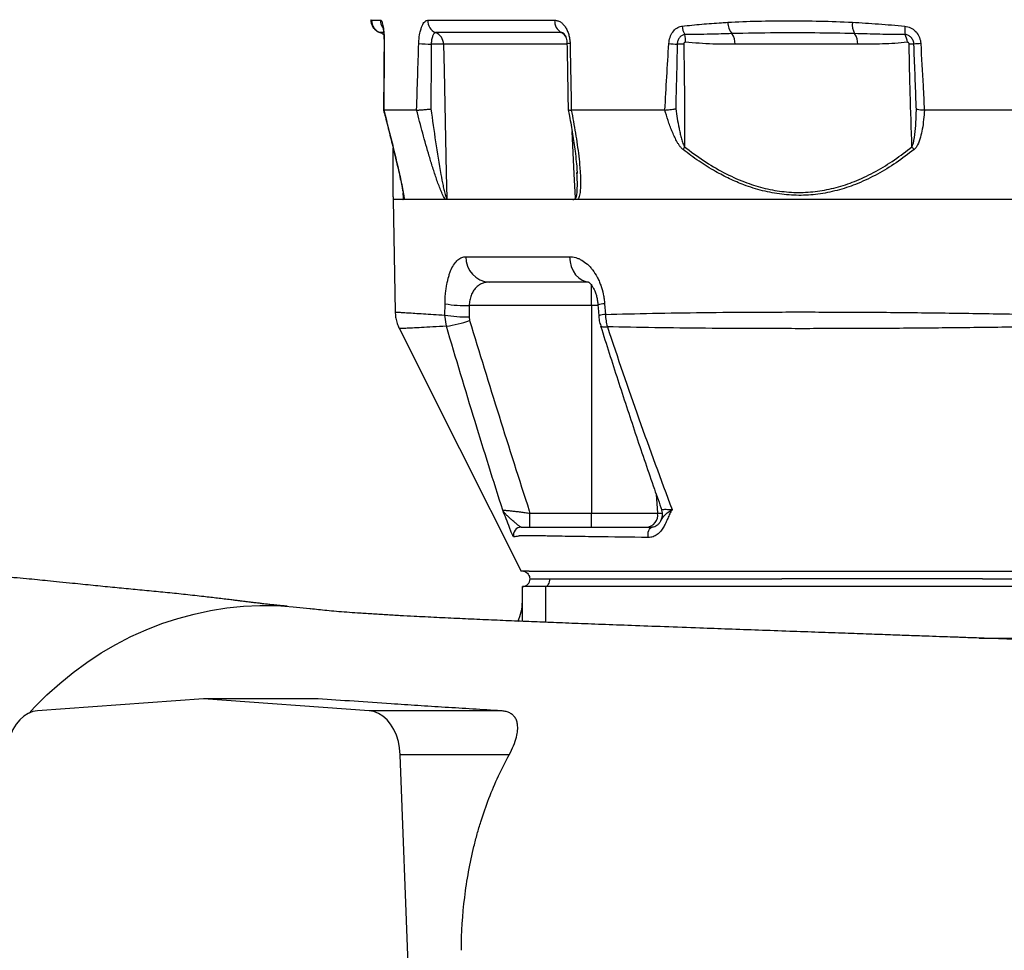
# Model space of a CAD drawing. Header units: millimetres. Extents: x 1568 to 5347, y 1283 to 6159.
# Tile 7 of 16: x 3498 to 4261, y 2083 to 2804. Entities that reach past the tile are written whole.
import ezdxf

# ---------------------------------------------------------------- set-up
doc = ezdxf.new("R2010")
doc.units = ezdxf.units.MM
doc.header["$LTSCALE"] = 2

msp = doc.modelspace()

# ---------------------------------------------------------------- linework, layer by layer
at = {"color": 7, "linetype": 'Continuous', "lineweight": 25}
for p, q in [((3771.01, 2803.84), (3777.99, 2803.84)), ((3814.54, 2803.84), (3912.88, 2803.84)), ((3777.56, 2794.31), (3777.58, 2794.29)), ((3777.59, 2794.29), (3777.59, 2794.32)), ((3918.02, 2794.27), (3820.68, 2794.27)), ((4147.76, 2785.22), (4052.73, 2785.22)), ((3780.43, 2734.26), (3780.42, 2734.26)), ((3780.42, 2734.26), (3780.42, 2734.26)), ((3805.9, 2734.26), (3780.43, 2734.26)), ((3805.92, 2734.26), (3805.9, 2734.26)), ((3998.16, 2734.26), (3925.76, 2734.26)), ((4199.31, 2734.26), (4199.44, 2734.26)), ((4301.64, 2734.26), (4199.44, 2734.26)), ((3930.19, 2685.15), (3930.16, 2685.75)), ((3787.78, 2667.01), (3787.85, 2664.87)), ((3787.85, 2664.87), (3789.37, 2577.69)), ((5047.85, 2664.87), (3787.85, 2664.87)), ((3844.02, 2620.52), (3924.45, 2620.52)), ((3938.92, 2600.87), (3862.26, 2600.87)), ((3827.78, 2575.23), (3827.91, 2584)), ((3941.54, 2582.61), (3846.68, 2582.61)), ((3941.54, 2582.61), (3941.54, 2421.74)), ((3951.58, 2584), (3952.18, 2575.77)), ((3829.01, 2566.7), (3827.78, 2575.23)), ((3846.56, 2573.83), (3846.96, 2570.99)), ((3893.77, 2421.74), (3941.54, 2421.74)), ((3893.77, 2410.87), (3893.77, 2421.74)), ((3941.54, 2421.74), (3992.67, 2421.74)), ((3941.54, 2410.87), (3941.54, 2421.74)), ((3893.85, 2370.87), (3908.85, 2370.87)), ((3908.85, 2370.87), (4088.89, 2370.87)), ((4088.89, 2370.87), (4088.94, 2370.87)), ((4244.34, 2370.87), (4402.85, 2370.87)), ((3905.85, 2364.87), (3887.85, 2364.87)), ((3887.85, 2337.87), (3887.85, 2364.87)), ((4399.85, 2364.87), (3905.85, 2364.87)), ((3640.68, 2277.87), (3512.24, 2268.53)), ((3769.12, 2268.53), (3640.68, 2277.87)), ((3729.59, 2277.87), (3640.68, 2277.87)), ((3871.27, 2268.53), (3769.12, 2268.53)), ((3799.78, 2062.87), (3793.24, 2234.52)), ((3877.69, 2234.52), (3793.24, 2234.52))]:
    msp.add_line(p, q, dxfattribs=at)
at = {"color": 8, "linetype": 'Continuous', "lineweight": 25}
for p, q in [((3777.6, 2794.27), (3777.59, 2794.29)), ((3780.13, 2794.27), (3777.6, 2794.27)), ((3922.19, 2785.22), (3826.82, 2785.22)), ((3795.74, 2666), (3795.58, 2670.14)), ((3941.54, 2582.61), (3941.54, 2598.62)), ((3946.37, 2582.61), (3941.54, 2582.61)), ((3991.56, 2436.51), (3992.67, 2421.74)), ((3992.67, 2421.74), (3996.38, 2421.74)), ((3905.85, 2364.87), (3905.85, 2337.13)), ((4241.72, 2324.91), (4251.68, 2324.92))]:
    msp.add_line(p, q, dxfattribs=at)
at = {"color": 7, "linetype": 'Continuous', "lineweight": 25, "flags": 128}
for points in [[(3777.6, 2794.31), (3776.53, 2794.7), (3774.82, 2795.74), (3773.57, 2796.84), (3772.74, 2797.81), (3772.27, 2798.47), (3772.27, 2798.47)], [(3826.82, 2785.22), (3827.23, 2765.24), (3828.86, 2685.33), (3829.26, 2666)], [(3946.46, 2582.93), (3946.61, 2580.88), (3947.05, 2574.7)], [(3792.55, 2564.76), (3839.21, 2471.78), (3886.84, 2376.87)], [(3985.39, 2402.93), (3985.23, 2404.32), (3985.25, 2405.74), (3985.45, 2407.11), (3985.83, 2408.36), (3986.35, 2409.41), (3987, 2410.2), (3987.73, 2410.7), (3988.5, 2410.87)], [(3908.85, 2370.87), (3908.79, 2369.7), (3908.62, 2368.57), (3908.35, 2367.53), (3907.97, 2366.62), (3907.52, 2365.88), (3907, 2365.32), (3906.44, 2364.98), (3905.85, 2364.87)], [(3505.62, 2266.79), (3509.81, 2271.28), (3519.37, 2280.8), (3529.34, 2289.79), (3539.7, 2298.23), (3550.43, 2306.09), (3561.5, 2313.36), (3572.88, 2320.01), (3584.54, 2326.03), (3596.46, 2331.41), (3608.6, 2336.14), (3620.95, 2340.19), (3633.46, 2343.57), (3646.1, 2346.26), (3658.85, 2348.26), (3671.67, 2349.56), (3684.54, 2350.16), (3697.42, 2350.06), (3710.27, 2349.25), (3723.08, 2347.75), (3723.82, 2347.64)], [(3512.24, 2268.53), (3508.54, 2267.87), (3504.95, 2266.46), (3501.54, 2264.32), (3498.39, 2261.5), (3495.57, 2258.06), (3493.13, 2254.08), (3491.13, 2249.63), (3489.61, 2244.82), (3488.6, 2239.74), (3488.13, 2234.52)], [(3793.24, 2234.52), (3792.76, 2239.74), (3791.76, 2244.82), (3790.23, 2249.63), (3788.23, 2254.08), (3785.79, 2258.06), (3782.97, 2261.5), (3779.82, 2264.32), (3776.41, 2266.46), (3772.82, 2267.87), (3769.12, 2268.53)]]:
    msp.add_lwpolyline(points, dxfattribs=at)
at = {"color": 8, "linetype": 'Continuous', "lineweight": 25, "flags": 128}
for points in [[(3780.69, 2785.82), (3780.69, 2785.84), (3780.85, 2785.92)], [(3928.92, 2666), (3928.01, 2684.84), (3926.43, 2717.55)], [(3924.45, 2620.52), (3924.8, 2616.67), (3925.72, 2612.97), (3927.19, 2609.57), (3929.14, 2606.6), (3931.5, 2604.16), (3934.19, 2602.36), (3937.11, 2601.24), (3939.12, 2600.91)], [(3948.5, 2567), (3948.84, 2566.58), (3949.86, 2566.23), (3951.51, 2566.11), (3953.73, 2566.23)]]:
    msp.add_lwpolyline(points, dxfattribs=at)
at = {"color": 7, "linetype": 'Continuous', "lineweight": 25}
for centre, radius, start, end in [((3781.01, 2803.67), 10, 178.98752, 250.04028), ((3824.53, 2803.49), 10, 178.00047, 247.34841), ((3923.08, 2803.15), 10.22, 176.10649, 240.34887), ((4060.32, 2802.09), 13.23, 179.24695, 220.60018), ((4158.88, 2800.65), 15.36, 173.9749, 207.85179), ((3774.14, 2784.87), 10, 50.3576, 69.99267), ((3816.86, 2785.07), 9.96, 0.82857, 67.44459), ((4026.43, 2800.04), 14.72, 182.92998, 209.66882), ((3998.18, 2788.08), 16.15, 355.25134, 16.83081), ((4039.06, 2785.65), 13.67, 358.17793, 34.92502), ((4134.09, 2785.65), 13.67, 358.17795, 34.92538), ((4206.39, 2796.95), 22.28, 173.96981, 190.84845), ((4168.71, 2785.15), 17.53, 5.22572, 25.72036), ((3819.45, 2896.29), 111.01, 263.86575, 268.86804), ((3820.98, 2673.57), 111.8, 87.00719, 91.90922), ((4024.79, 3072.32), 287.52, 265.32249, 266.62069), ((4014.41, 2474.56), 310.8, 90.27794, 91.21188), ((4187.54, 2679.68), 105.68, 87.97691, 89.98015), ((4203.48, 2675.28), 110.69, 93.58832, 96.32922), ((4029.64, 2696.33), 18.71, 149.60989, 157.28258), ((4208.96, 2717.67), 22.58, 211.73153, 218.69096), ((3863.16, 2619.99), 19.14, 178.42194, 267.30183), ((3845.41, 2692.54), 109.94, 260.84202, 270.66165), ((3845.26, 2683.58), 109.75, 260.83331, 270.67424), ((3812.91, 2673.68), 108.19, 278.55909, 288.34495), ((3983.24, 2420.37), 9.53, 274.85268, 8.27852), ((3986.42, 2420.87), 10, 329.34755, 19.24697), ((3886.95, 2404.87), 6, 90.0862, 195.26868), ((3887.85, 2370.87), 6, 270, 0), ((3851.85, 2353.19), 36, 334.82993, 359.99167)]:
    msp.add_arc(centre, radius, start, end, dxfattribs=at)
at = {"color": 8, "linetype": 'Continuous', "lineweight": 25}
for centre, radius, start, end in [((3788.07, 2803.66), 10.09, 178.98832, 210.52423), ((3774.19, 2784.88), 9.99, 50.66996, 70.05314), ((3914.26, 2786.71), 8.44, 28.51667, 63.51725), ((3924.62, 2779.38), 6.54, 88.40428, 109.68284), ((3951.82, 2570.08), 13.92, 90.99201, 112.63294), ((3952.43, 2561.76), 14.01, 91.00887, 112.57859)]:
    msp.add_arc(centre, radius, start, end, dxfattribs=at)
at = {"color": 7, "linetype": 'Continuous', "lineweight": 25}
msp.add_ellipse((4417.85, 1526.97), major_axis=(0, 6745.63), ratio=0.08573, start_param=1.413658, end_param=1.414976, dxfattribs=at)
for points, knots in [([(3770.51, 2804.28), (3770.5, 2804.01), (3770.47, 2803.2), (3770.67, 2802.03), (3771, 2800.76), (3771.53, 2799.51), (3772.36, 2798.05), (3773.65, 2796.55), (3775.45, 2795.12), (3776.88, 2794.54), (3777.54, 2794.27)], [0, 0, 0, 0, 0.039218, 0.117166, 0.203315, 0.309136, 0.453962, 0.66785, 0.845387, 1, 1, 1, 1]), ([(3777.99, 2803.84), (3778.11, 2803.81), (3778.56, 2803.7), (3779.21, 2802.39), (3779.95, 2799.41), (3780.54, 2795.19), (3780.85, 2790.18), (3780.85, 2786.99), (3780.85, 2785.92)], [0, 0, 0, 0, 0.08554, 0.307159, 0.444343, 0.666602, 0.887797, 1, 1, 1, 1]), ([(3807.59, 2785.92), (3807.62, 2786.58), (3807.75, 2789.37), (3808.29, 2793.39), (3809.46, 2798.03), (3811.05, 2801.63), (3812.92, 2803.6), (3814.12, 2803.78), (3814.54, 2803.84)], [0, 0, 0, 0, 0.069407, 0.291618, 0.433519, 0.655135, 0.877767, 1, 1, 1, 1]), ([(3912.88, 2803.84), (3913.26, 2803.84), (3913.64, 2803.81), (3914.39, 2803.7), (3914.77, 2803.62), (3915.88, 2803.28), (3916.6, 2802.95), (3918.01, 2802.07), (3918.69, 2801.52), (3919.97, 2800.23), (3920.58, 2799.49), (3921.68, 2797.85), (3922.18, 2796.96), (3922.84, 2795.5), (3923.05, 2794.99), (3923.43, 2793.95), (3923.61, 2793.42), (3924.08, 2791.8), (3924.32, 2790.67), (3924.59, 2788.91), (3924.66, 2788.32), (3924.76, 2787.13), (3924.79, 2786.52), (3924.8, 2785.92)], [0, 0, 0, 0, 0.0625, 0.0625, 0.125, 0.125, 0.25, 0.25, 0.375, 0.375, 0.5, 0.5, 0.625, 0.625, 0.6875, 0.6875, 0.75, 0.75, 0.875, 0.875, 0.9375, 0.9375, 1, 1, 1, 1]), ([(4011.72, 2799.29), (4016.73, 2799.81), (4026.74, 2800.86), (4038.64, 2801.74), (4045.48, 2802.16), (4047.09, 2802.26)], [0, 0, 0, 0, 0.433078, 0.866678, 1, 1, 1, 1]), ([(4047.09, 2802.26), (4054.72, 2802.73), (4062.46, 2803.01), (4078.16, 2803.37), (4086.13, 2803.45), (4102.23, 2803.45), (4110.38, 2803.37), (4126.86, 2803.01), (4135.19, 2802.73), (4143.61, 2802.26)], [0, 0, 0, 0, 0.25, 0.25, 0.5, 0.5, 0.75, 0.75, 1, 1, 1, 1]), ([(4143.61, 2802.26), (4150.29, 2801.9), (4157.01, 2801.48), (4170.55, 2800.5), (4177.37, 2799.96), (4184.23, 2799.29)], [0, 0, 0, 0, 0.5, 0.5, 1, 1, 1, 1]), ([(3779.62, 2798.69), (3779.62, 2798.7), (3779.6, 2798.74), (3779.74, 2798.28), (3779.94, 2797.33), (3780.18, 2795.78), (3780.41, 2793.68), (3780.59, 2791.11), (3780.69, 2788.43), (3780.68, 2786.62), (3780.68, 2785.82)], [0, 0, 0, 0, 0.037955, 0.141814, 0.257999, 0.395867, 0.54398, 0.706014, 0.869352, 1, 1, 1, 1]), ([(3820.68, 2794.27), (3820.47, 2794.24), (3819.88, 2794.14), (3818.96, 2793.16), (3818.18, 2791.35), (3817.6, 2789.04), (3817.34, 2787.03), (3817.27, 2785.64), (3817.26, 2785.31)], [0, 0, 0, 0, 0.121337, 0.342716, 0.564063, 0.706393, 0.930044, 1, 1, 1, 1]), ([(3919.72, 2793.86), (3919.72, 2793.86), (3919.73, 2793.86), (3920.2, 2793.4), (3920.83, 2792.42), (3921.49, 2790.99), (3922.03, 2789.1), (3922.36, 2787.2), (3922.37, 2785.99), (3922.38, 2785.54)], [0, 0, 0, 0, 0.12056, 0.281308, 0.425828, 0.57589, 0.743166, 0.904896, 1, 1, 1, 1]), ([(4001.34, 2785.75), (4001.57, 2787.39), (4002.02, 2790.67), (4004.26, 2794.88), (4007.36, 2797.93), (4010.05, 2799.06), (4011.52, 2799.26), (4011.72, 2799.29)], [0, 0, 0, 0, 0.2403975, 0.4815736, 0.7222828, 0.961292, 1, 1, 1, 1]), ([(4013.64, 2792.75), (4012.94, 2792.6), (4011.56, 2792.3), (4009.78, 2790.77), (4008.47, 2788.64), (4007.94, 2786.68), (4007.86, 2785.54), (4007.84, 2785.29)], [0, 0, 0, 0, 0.232928, 0.465947, 0.699671, 0.934213, 1, 1, 1, 1]), ([(4050.27, 2793.48), (4044.66, 2793.3), (4032.36, 2792.91), (4020.23, 2792.81), (4013.64, 2792.75)], [0, 0, 0, 0, 0.455935, 1, 1, 1, 1]), ([(4145.3, 2793.48), (4135.04, 2793.69), (4114.51, 2794.1), (4082.77, 2794.13), (4061.58, 2793.71), (4050.27, 2793.48)], [0, 0, 0, 0, 0.317761, 0.635835, 1, 1, 1, 1]), ([(4184.5, 2792.75), (4177.92, 2792.72), (4171.36, 2792.83), (4158.29, 2793.11), (4151.78, 2793.3), (4145.3, 2793.48)], [0, 0, 0, 0, 0.5, 0.5, 1, 1, 1, 1]), ([(4184.23, 2799.29), (4185.72, 2798.99), (4188.7, 2798.38), (4192.53, 2795.55), (4195.3, 2791.63), (4196.37, 2788.11), (4196.52, 2786.12), (4196.55, 2785.75)], [0, 0, 0, 0, 0.236224, 0.471665, 0.707965, 0.945965, 1, 1, 1, 1]), ([(4191.27, 2785.29), (4191.25, 2785.77), (4191.19, 2786.24), (4190.98, 2787.16), (4190.84, 2787.61), (4190.49, 2788.49), (4190.27, 2788.9), (4189.78, 2789.69), (4189.5, 2790.06), (4188.88, 2790.74), (4188.55, 2791.05), (4187.83, 2791.6), (4187.45, 2791.84), (4186.65, 2792.24), (4186.24, 2792.4), (4185.38, 2792.64), (4184.94, 2792.72), (4184.5, 2792.75)], [0, 0, 0, 0, 0.125, 0.125, 0.25, 0.25, 0.375, 0.375, 0.5, 0.5, 0.625, 0.625, 0.75, 0.75, 0.875, 0.875, 1, 1, 1, 1]), ([(3780.68, 2785.82), (3780.63, 2779.24), (3780.5, 2762.06), (3780.34, 2744.87), (3780.25, 2734.26)], [0, 0, 0, 0, 0.382869, 1, 1, 1, 1]), ([(3780.85, 2785.92), (3780.79, 2777.44), (3780.65, 2760.22), (3780.51, 2743), (3780.43, 2734.26)], [0, 0, 0, 0, 0.492469, 1, 1, 1, 1]), ([(3805.9, 2734.26), (3806.18, 2743), (3806.72, 2760.22), (3807.3, 2777.44), (3807.59, 2785.92)], [0, 0, 0, 0, 0.507531, 1, 1, 1, 1]), ([(3817.26, 2785.31), (3817.2, 2776.83), (3817.09, 2760.09), (3816.99, 2743.35), (3816.95, 2735.08)], [0, 0, 0, 0, 0.506225, 1, 1, 1, 1]), ([(3922.4, 2785.54), (3922.54, 2778.97), (3922.9, 2761.93), (3923.15, 2744.89), (3923.3, 2734.43)], [0, 0, 0, 0, 0.385961, 1, 1, 1, 1]), ([(4014.27, 2786.74), (4014.16, 2786.75), (4013.91, 2786.75), (4013.52, 2786.6), (4013.18, 2786.3), (4012.94, 2785.86), (4012.92, 2785.53), (4012.9, 2785.36)], [0, 0, 0, 0, 0.157172, 0.369848, 0.582837, 0.785831, 1, 1, 1, 1]), ([(4012.9, 2785.36), (4013.18, 2772.1), (4013.34, 2758.84), (4013.52, 2732.32), (4013.54, 2719.06), (4013.51, 2705.8)], [0, 0, 0, 0, 0.5, 0.5, 1, 1, 1, 1]), ([(4052.73, 2785.22), (4046.95, 2785.22), (4034.13, 2785.22), (4021.32, 2786.2), (4014.27, 2786.74)], [0, 0, 0, 0, 0.450325, 1, 1, 1, 1]), ([(4186.16, 2786.74), (4182.98, 2786.38), (4179.79, 2786.12), (4173.39, 2785.72), (4170.19, 2785.58), (4160.58, 2785.27), (4154.17, 2785.22), (4147.76, 2785.22)], [0, 0, 0, 0, 0.25, 0.25, 0.5, 0.5, 1, 1, 1, 1]), ([(4187.58, 2785.36), (4187.57, 2785.46), (4187.56, 2785.71), (4187.41, 2786.09), (4187.14, 2786.44), (4186.77, 2786.67), (4186.43, 2786.76), (4186.23, 2786.75), (4186.16, 2786.74)], [0, 0, 0, 0, 0.125952, 0.314657, 0.504809, 0.701563, 0.907699, 1, 1, 1, 1]), ([(4189.76, 2705.8), (4189.27, 2719.61), (4188.56, 2740.09), (4187.89, 2766.61), (4187.68, 2779.32), (4187.58, 2785.36)], [0, 0, 0, 0, 0.520988, 0.772193, 1, 1, 1, 1]), ([(4193.18, 2735.12), (4193.11, 2736.79), (4192.43, 2753.51), (4191.82, 2770.23), (4191.27, 2785.29)], [0, 0, 0, 0, 0.099655, 1, 1, 1, 1]), ([(4196.55, 2785.75), (4197.14, 2774.84), (4198.08, 2757.67), (4198.98, 2740.51), (4199.31, 2734.26)], [0, 0, 0, 0, 0.6359673, 1, 1, 1, 1]), ([(3780.26, 2734.22), (3780.73, 2732.43), (3782.45, 2725.93), (3785.25, 2714.94), (3788.23, 2702.83), (3790.57, 2693.09), (3792.24, 2685.81), (3793.57, 2679.71), (3794.52, 2675.01), (3795.16, 2671.61), (3795.54, 2669.45), (3795.73, 2668.07), (3795.8, 2667.47), (3795.81, 2667.26), (3795.82, 2667.24), (3795.82, 2667.23), (3795.82, 2667.23), (3795.82, 2667.23), (3795.82, 2667.23), (3795.82, 2667.23), (3795.82, 2667.24)], [0, 0, 0, 0, 0.07735, 0.280528, 0.47484, 0.602345, 0.704297, 0.793859, 0.874395, 0.919758, 0.954021, 0.981907, 0.997148, 0.999038, 0.999553, 0.999585, 0.999586, 0.999586, 0.999587, 1, 1, 1, 1]), ([(3780.42, 2734.26), (3781.78, 2729.04), (3784.5, 2718.62), (3788.38, 2703.01), (3791.31, 2690.55), (3793.41, 2681.2), (3794.73, 2674.93), (3795.72, 2669.59), (3796.2, 2666.32), (3796.28, 2665.12), (3796.29, 2664.92), (3796.29, 2664.87)], [0, 0, 0, 0, 0.21743, 0.434937, 0.652031, 0.742873, 0.833715, 0.923883, 0.986119, 0.996242, 1, 1, 1, 1]), ([(3805.92, 2734.26), (3806.11, 2734.24), (3806.36, 2734.24), (3806.93, 2734.24), (3807.26, 2734.25), (3808.01, 2734.28), (3808.41, 2734.3), (3809.29, 2734.35), (3809.77, 2734.38), (3810.77, 2734.46), (3811.3, 2734.5), (3812.38, 2734.59), (3812.94, 2734.65), (3814.08, 2734.76), (3814.65, 2734.82), (3815.51, 2734.91), (3815.8, 2734.95), (3816.37, 2735.01), (3816.66, 2735.05), (3816.95, 2735.08)], [0, 0, 0, 0, 0.125, 0.125, 0.25, 0.25, 0.375, 0.375, 0.5, 0.5, 0.625, 0.625, 0.75, 0.75, 0.875, 0.875, 0.9375, 0.9375, 1, 1, 1, 1]), ([(3828.18, 2664.87), (3827.84, 2665.32), (3827.5, 2665.87), (3826.86, 2667.02), (3826.55, 2667.63), (3825.64, 2669.53), (3825.07, 2670.87), (3823.94, 2673.64), (3823.4, 2675.06), (3822.34, 2677.92), (3821.83, 2679.36), (3820.82, 2682.27), (3820.33, 2683.74), (3819.36, 2686.68), (3818.89, 2688.15), (3817.49, 2692.56), (3816.59, 2695.52), (3813.94, 2704.4), (3812.26, 2710.35), (3809.01, 2722.28), (3807.44, 2728.26), (3805.92, 2734.26)], [0, 0, 0, 0, 0.03125, 0.03125, 0.0625, 0.0625, 0.125, 0.125, 0.1875, 0.1875, 0.25, 0.25, 0.3125, 0.3125, 0.375, 0.375, 0.5, 0.5, 0.75, 0.75, 1, 1, 1, 1]), ([(3816.95, 2735.08), (3818.13, 2726.6), (3820.5, 2709.64), (3823.69, 2689.81), (3826.06, 2677.23), (3827.2, 2671.76), (3827.99, 2668.69), (3828.6, 2666.89), (3828.9, 2666.3), (3829.08, 2666.07), (3829.19, 2666), (3829.25, 2666), (3829.26, 2666)], [0, 0, 0, 0, 0.360774, 0.721253, 0.843253, 0.90077, 0.95794, 0.979519, 0.987473, 0.993363, 0.998858, 1, 1, 1, 1]), ([(3923.34, 2734.42), (3923.68, 2732.77), (3924.98, 2726.49), (3926.8, 2715.79), (3928.5, 2704), (3929.6, 2694.65), (3930.16, 2688.9), (3930.25, 2685.96), (3930.28, 2685.16)], [0, 0, 0, 0, 0.0993746, 0.3794364, 0.6472665, 0.8143463, 0.9495696, 1, 1, 1, 1]), ([(3923.35, 2734.42), (3923.45, 2734.36), (3923.67, 2734.23), (3925.02, 2734.25), (3925.72, 2734.26)], [0, 0, 0, 0, 0.4755401, 1, 1, 1, 1]), ([(3925.72, 2734.26), (3926.93, 2728.26), (3928.03, 2722.28), (3929.99, 2710.34), (3930.85, 2704.39), (3931.89, 2695.5), (3932.19, 2692.54), (3932.54, 2688.11), (3932.65, 2686.63), (3932.81, 2683.7), (3932.88, 2682.25), (3932.96, 2679.36), (3932.97, 2677.92), (3932.93, 2675.09), (3932.87, 2673.69), (3932.7, 2671.62), (3932.63, 2670.94), (3932.46, 2669.59), (3932.35, 2668.93), (3932.08, 2667.64), (3931.91, 2667.03), (3931.51, 2665.87), (3931.26, 2665.32), (3930.95, 2664.87)], [0, 0, 0, 0, 0.25, 0.25, 0.5, 0.5, 0.625, 0.625, 0.6875, 0.6875, 0.75, 0.75, 0.8125, 0.8125, 0.875, 0.875, 0.90625, 0.90625, 0.9375, 0.9375, 0.96875, 0.96875, 1, 1, 1, 1]), ([(4012.39, 2703.56), (4011.85, 2703.97), (4011.37, 2704.45), (4010.46, 2705.48), (4010.03, 2706.04), (4009.21, 2707.19), (4008.81, 2707.79), (4008.07, 2709.01), (4007.72, 2709.63), (4006.7, 2711.5), (4006.07, 2712.78), (4004.87, 2715.38), (4004.31, 2716.69), (4003.22, 2719.35), (4002.71, 2720.69), (4001.71, 2723.38), (4001.23, 2724.73), (3999.84, 2728.79), (3998.98, 2731.52), (3998.16, 2734.26)], [0, 0, 0, 0, 0.0625, 0.0625, 0.125, 0.125, 0.1875, 0.1875, 0.25, 0.25, 0.375, 0.375, 0.5, 0.5, 0.625, 0.625, 0.75, 0.75, 1, 1, 1, 1]), ([(3998.27, 2734.26), (3998.85, 2734.3), (3999.47, 2734.35), (4000.79, 2734.46), (4001.5, 2734.53), (4002.93, 2734.68), (4003.67, 2734.76), (4004.79, 2734.89), (4005.17, 2734.93), (4005.91, 2735.03), (4006.29, 2735.07), (4006.65, 2735.12)], [0, 0, 0, 0, 0.25, 0.25, 0.5, 0.5, 0.75, 0.75, 0.875, 0.875, 1, 1, 1, 1]), ([(4006.65, 2735.12), (4007.04, 2732.63), (4007.44, 2730.15), (4008.29, 2725.18), (4008.74, 2722.7), (4009.49, 2718.99), (4009.76, 2717.76), (4010.31, 2715.3), (4010.61, 2714.07), (4011.25, 2711.63), (4011.6, 2710.42), (4012.2, 2708.63), (4012.42, 2708.04), (4012.79, 2707.17), (4012.91, 2706.88), (4013.19, 2706.33), (4013.34, 2706.06), (4013.51, 2705.8)], [0, 0, 0, 0, 0.25, 0.25, 0.5, 0.5, 0.625, 0.625, 0.75, 0.75, 0.875, 0.875, 0.9375, 0.9375, 0.96875, 0.96875, 1, 1, 1, 1]), ([(4189.76, 2705.8), (4190.09, 2706.54), (4190.78, 2708.04), (4191.79, 2712.77), (4192.59, 2719.96), (4193.02, 2728.2), (4193.14, 2733.27), (4193.18, 2735.12)], [0, 0, 0, 0, 0.083566, 0.1702, 0.49066, 0.813793, 1, 1, 1, 1]), ([(4199.44, 2734.26), (4199.02, 2729.27), (4198.42, 2722.12), (4196.44, 2713.08), (4194.78, 2708.32), (4192.96, 2705.15), (4191.88, 2704.09), (4191.34, 2703.56)], [0, 0, 0, 0, 0.456947, 0.654646, 0.855304, 0.926591, 1, 1, 1, 1]), ([(4193.18, 2735.12), (4193.19, 2735.12), (4193.43, 2735.03), (4194.24, 2734.8), (4196.21, 2734.47), (4198.28, 2734.33), (4199.31, 2734.26)], [0, 0, 0, 0, 0.005426, 0.242057, 0.62094, 1, 1, 1, 1]), ([(3787.85, 2667.98), (3787.85, 2668.91), (3787.85, 2670.79), (3787.85, 2674.88), (3787.85, 2680), (3787.85, 2688.33), (3787.85, 2696.72), (3787.85, 2703.23), (3787.85, 2705.01)], [0, 0, 0, 0, 0.112135, 0.226387, 0.386631, 0.54705, 0.876216, 1, 1, 1, 1]), ([(4191.34, 2703.56), (4186.78, 2700.08), (4177.65, 2693.13), (4163.11, 2684.32), (4148.4, 2677.24), (4133.58, 2672.16), (4118.85, 2669), (4103.88, 2667.76), (4088.86, 2668.62), (4073.99, 2671.4), (4060.47, 2675.66), (4048.34, 2680.85), (4036.7, 2686.94), (4024.63, 2694.4), (4016.47, 2700.5), (4012.39, 2703.56)], [0, 0, 0, 0, 0.086023, 0.172157, 0.258071, 0.336162, 0.414453, 0.492477, 0.570406, 0.648604, 0.726595, 0.787967, 0.849349, 0.924666, 1, 1, 1, 1]), ([(4013.51, 2705.8), (4018.38, 2702.13), (4028.14, 2694.79), (4043.69, 2685.59), (4059.09, 2678.48), (4074.24, 2673.64), (4088.89, 2670.86), (4103.69, 2670), (4118.44, 2671.25), (4132.94, 2674.4), (4147.53, 2679.49), (4162.01, 2686.57), (4176.31, 2695.39), (4185.28, 2702.33), (4189.76, 2705.8)], [0, 0, 0, 0, 0.091251, 0.182636, 0.273741, 0.351605, 0.429682, 0.507482, 0.585386, 0.663565, 0.741539, 0.827579, 0.913846, 1, 1, 1, 1]), ([(3787.79, 2667.01), (3787.79, 2667), (3787.79, 2666.98), (3787.83, 2667.66), (3787.85, 2667.98)], [0, 0, 0, 0, 0.5196216, 1, 1, 1, 1]), ([(3795.28, 2664.87), (3795.33, 2664.87), (3795.37, 2664.88), (3795.46, 2664.97), (3795.5, 2665.03), (3795.58, 2665.21), (3795.62, 2665.32), (3795.69, 2665.62), (3795.72, 2665.8), (3795.74, 2666)], [0, 0, 0, 0, 0.25, 0.25, 0.5, 0.5, 0.75, 0.75, 1, 1, 1, 1]), ([(3795.74, 2666), (3795.76, 2666.02), (3795.81, 2666.04), (3795.85, 2666.44), (3795.85, 2666.9), (3795.81, 2667.31), (3795.81, 2667.36)], [0, 0, 0, 0, 0.180591, 0.419425, 0.933205, 1, 1, 1, 1]), ([(3830.46, 2664.87), (3830.24, 2664.87), (3830.03, 2664.94), (3829.72, 2665.21), (3829.62, 2665.32), (3829.48, 2665.54), (3829.43, 2665.62), (3829.34, 2665.8), (3829.3, 2665.9), (3829.26, 2666)], [0, 0, 0, 0, 0.5, 0.5, 0.75, 0.75, 0.875, 0.875, 1, 1, 1, 1]), ([(3926.92, 2664.87), (3927.11, 2664.87), (3927.29, 2664.88), (3927.65, 2664.97), (3927.83, 2665.03), (3928.18, 2665.21), (3928.34, 2665.32), (3928.65, 2665.62), (3928.8, 2665.8), (3928.92, 2666)], [0, 0, 0, 0, 0.25, 0.25, 0.5, 0.5, 0.75, 0.75, 1, 1, 1, 1]), ([(3827.91, 2584), (3827.95, 2586.64), (3828.08, 2589.2), (3828.43, 2592.93), (3828.57, 2594.16), (3828.81, 2595.97), (3828.9, 2596.57), (3829.09, 2597.75), (3829.19, 2598.33), (3829.71, 2601.19), (3830.21, 2603.32), (3831.08, 2606.29), (3831.4, 2607.25), (3832.06, 2609.06), (3832.41, 2609.92), (3833.5, 2612.34), (3834.29, 2613.76), (3836.02, 2616.23), (3836.92, 2617.25), (3838.34, 2618.47), (3838.83, 2618.83), (3839.82, 2619.44), (3840.33, 2619.7), (3841.88, 2620.31), (3842.94, 2620.52), (3844.02, 2620.52)], [0, 0, 0, 0, 0.125, 0.125, 0.1875, 0.1875, 0.21875, 0.21875, 0.25, 0.25, 0.375, 0.375, 0.4375, 0.4375, 0.5, 0.5, 0.625, 0.625, 0.75, 0.75, 0.8125, 0.8125, 0.875, 0.875, 1, 1, 1, 1]), ([(3924.45, 2620.52), (3926.03, 2620.52), (3927.6, 2620.29), (3929.94, 2619.64), (3930.72, 2619.37), (3932.27, 2618.71), (3933.05, 2618.32), (3935.34, 2617.01), (3936.82, 2615.94), (3938.94, 2614.03), (3939.63, 2613.34), (3940.99, 2611.86), (3941.65, 2611.07), (3943.55, 2608.59), (3944.71, 2606.77), (3946.3, 2603.82), (3946.8, 2602.79), (3947.74, 2600.65), (3948.18, 2599.56), (3949.37, 2596.21), (3950.03, 2593.89), (3950.79, 2590.26), (3951, 2589.02), (3951.35, 2586.53), (3951.49, 2585.27), (3951.58, 2584)], [0, 0, 0, 0, 0.125, 0.125, 0.1875, 0.1875, 0.25, 0.25, 0.375, 0.375, 0.4375, 0.4375, 0.5, 0.5, 0.625, 0.625, 0.6875, 0.6875, 0.75, 0.75, 0.875, 0.875, 0.9375, 0.9375, 1, 1, 1, 1]), ([(3862.26, 2600.87), (3861.3, 2600.87), (3860.35, 2600.78), (3858.49, 2600.43), (3857.58, 2600.17), (3855.82, 2599.45), (3854.96, 2599), (3853.73, 2598.16), (3853.33, 2597.85), (3852.55, 2597.19), (3852.17, 2596.83), (3851.44, 2596.07), (3851.09, 2595.66), (3850.42, 2594.78), (3850.1, 2594.31), (3849.18, 2592.83), (3848.64, 2591.75), (3847.97, 2589.98), (3847.77, 2589.37), (3847.4, 2588.08), (3847.25, 2587.43), (3846.87, 2585.43), (3846.71, 2584.05), (3846.68, 2582.61)], [0, 0, 0, 0, 0.125, 0.125, 0.25, 0.25, 0.375, 0.375, 0.4375, 0.4375, 0.5, 0.5, 0.5625, 0.5625, 0.625, 0.625, 0.75, 0.75, 0.8125, 0.8125, 0.875, 0.875, 1, 1, 1, 1]), ([(3939.01, 2601.03), (3938.99, 2601.04), (3938.95, 2601.06), (3939.31, 2600.84), (3940.08, 2600.18), (3941.07, 2599.09), (3942.24, 2597.4), (3943.42, 2595.25), (3944.5, 2592.67), (3945.42, 2589.65), (3946.13, 2586.39), (3946.35, 2584.09), (3946.46, 2582.93)], [0, 0, 0, 0, 0.04425, 0.144256, 0.246135, 0.353998, 0.460485, 0.562789, 0.672437, 0.780824, 0.890363, 1, 1, 1, 1]), ([(3789.37, 2577.69), (3789.43, 2576.39), (3789.56, 2573.71), (3790.48, 2569.82), (3791.49, 2566.8), (3792.35, 2565.21), (3792.59, 2564.78)], [0, 0, 0, 0, 0.29138, 0.5965281, 0.8903524, 1, 1, 1, 1]), ([(3947.09, 2574.7), (3947.12, 2574.17), (3947.24, 2572.17), (3947.69, 2569.57), (3948.37, 2567.6), (3948.57, 2567.02)], [0, 0, 0, 0, 0.202849, 0.765491, 1, 1, 1, 1]), ([(3952.18, 2575.77), (3963.87, 2576.12), (3976.02, 2576.42), (4001.26, 2576.92), (4014.34, 2577.12), (4041.42, 2577.44), (4055.42, 2577.55), (4077.13, 2577.65), (4084.48, 2577.67), (4095.69, 2577.69), (4099.46, 2577.69), (4107.02, 2577.69), (4110.82, 2577.69), (4129.9, 2577.66), (4145.42, 2577.6), (4176.98, 2577.38), (4193.01, 2577.22), (4225.59, 2576.82), (4242.13, 2576.57), (4267.33, 2576.12), (4275.8, 2575.96), (4288.59, 2575.7), (4292.88, 2575.61), (4301.47, 2575.42), (4305.76, 2575.33), (4310.06, 2575.23)], [0, 0, 0, 0, 0.125, 0.125, 0.25, 0.25, 0.375, 0.375, 0.4375, 0.4375, 0.46875, 0.46875, 0.5, 0.5, 0.625, 0.625, 0.75, 0.75, 0.875, 0.875, 0.9375, 0.9375, 0.96875, 0.96875, 1, 1, 1, 1]), ([(3872.68, 2423.99), (3865.46, 2446.88), (3850.51, 2494.32), (3836.34, 2542.02), (3829.01, 2566.7)], [0, 0, 0, 0, 0.482541, 1, 1, 1, 1]), ([(3846.96, 2570.99), (3854.53, 2546.37), (3869.66, 2497.12), (3885.48, 2447.44), (3893.58, 2422.33), (3893.77, 2421.74)], [0, 0, 0, 0, 0.494039, 0.988079, 1, 1, 1, 1]), ([(3948.51, 2567), (3948.82, 2566.01), (3953.42, 2551.1), (3962.58, 2522.45), (3976.17, 2481.25), (3987.28, 2448.5), (3994, 2429.58), (3995.92, 2424.17)], [0, 0, 0, 0, 0.020565, 0.309957, 0.598186, 0.885033, 1, 1, 1, 1]), ([(4310.07, 2566.7), (4305.81, 2566.61), (4301.55, 2566.53), (4293.04, 2566.37), (4288.79, 2566.29), (4276.11, 2566.08), (4267.72, 2565.94), (4242.75, 2565.59), (4226.35, 2565.4), (4194.05, 2565.1), (4178.14, 2564.99), (4146.83, 2564.83), (4131.42, 2564.78), (4112.47, 2564.76), (4108.69, 2564.76), (4101.18, 2564.76), (4097.43, 2564.76), (4086.28, 2564.78), (4078.97, 2564.79), (4057.34, 2564.86), (4043.35, 2564.94), (4016.25, 2565.17), (4003.13, 2565.32), (3977.77, 2565.7), (3965.52, 2565.94), (3953.73, 2566.23)], [0, 0, 0, 0, 0.03125, 0.03125, 0.0625, 0.0625, 0.125, 0.125, 0.25, 0.25, 0.375, 0.375, 0.5, 0.5, 0.53125, 0.53125, 0.5625, 0.5625, 0.625, 0.625, 0.75, 0.75, 0.875, 0.875, 1, 1, 1, 1]), ([(3953.73, 2566.23), (3961.65, 2542.36), (3969.8, 2518.61), (3986.51, 2471.36), (3995.08, 2447.86), (4003.85, 2424.48)], [0, 0, 0, 0, 0.5, 0.5, 1, 1, 1, 1]), ([(3872.68, 2423.99), (3872.79, 2424.02), (3873.04, 2424.03), (3873.77, 2424.02), (3874.26, 2424), (3875.18, 2423.93), (3875.52, 2423.91), (3876.24, 2423.85), (3876.63, 2423.81), (3877.85, 2423.7), (3878.75, 2423.61), (3880.75, 2423.39), (3881.8, 2423.27), (3884.01, 2423.01), (3885.17, 2422.87), (3887.57, 2422.57), (3888.79, 2422.41), (3891.26, 2422.08), (3892.51, 2421.91), (3893.77, 2421.74)], [0, 0, 0, 0, 0.125, 0.125, 0.25, 0.25, 0.3125, 0.3125, 0.375, 0.375, 0.5, 0.5, 0.625, 0.625, 0.75, 0.75, 0.875, 0.875, 1, 1, 1, 1]), ([(3881.16, 2403.29), (3881.06, 2403.27), (3880.91, 2403.46), (3880.61, 2404.01), (3880.5, 2404.24), (3880.25, 2404.77), (3880.11, 2405.07), (3879.68, 2406.08), (3879.36, 2406.89), (3878.65, 2408.7), (3878.27, 2409.68), (3877.08, 2412.78), (3876.23, 2415.04), (3874.91, 2418.45), (3874.46, 2419.59), (3873.79, 2421.27), (3873.57, 2421.83), (3873.12, 2422.92), (3872.9, 2423.45), (3872.68, 2423.99)], [0, 0, 0, 0, 0.125, 0.125, 0.1875, 0.1875, 0.25, 0.25, 0.375, 0.375, 0.5, 0.5, 0.75, 0.75, 0.875, 0.875, 0.9375, 0.9375, 1, 1, 1, 1]), ([(3886.94, 2410.87), (3886.63, 2410.87), (3886.21, 2411.11), (3885.15, 2411.88), (3884.52, 2412.4), (3883.17, 2413.54), (3882.44, 2414.17), (3880.95, 2415.44), (3880.19, 2416.09), (3878.7, 2417.37), (3877.97, 2418), (3876.59, 2419.25), (3875.95, 2419.86), (3874.78, 2421.07), (3874.26, 2421.66), (3873.59, 2422.54), (3873.38, 2422.83), (3873.1, 2423.27), (3873.01, 2423.41), (3872.84, 2423.7), (3872.75, 2423.85), (3872.68, 2423.99)], [0, 0, 0, 0, 0.125, 0.125, 0.25, 0.25, 0.375, 0.375, 0.5, 0.5, 0.625, 0.625, 0.75, 0.75, 0.875, 0.875, 0.9375, 0.9375, 0.96875, 0.96875, 1, 1, 1, 1]), ([(4003.85, 2424.48), (4003.52, 2423.95), (4003.21, 2423.41), (4002.61, 2422.31), (4002.33, 2421.75), (4001.5, 2420.05), (4000.98, 2418.88), (3999.96, 2416.54), (3999.45, 2415.36), (3998.37, 2413.04), (3997.81, 2411.9), (3996.54, 2409.73), (3995.85, 2408.7), (3994.27, 2406.8), (3993.38, 2405.93), (3991.9, 2404.85), (3991.38, 2404.52), (3990.29, 2403.95), (3989.72, 2403.7), (3987.95, 2403.11), (3986.71, 2402.91), (3985.39, 2402.93)], [0, 0, 0, 0, 0.0625, 0.0625, 0.125, 0.125, 0.25, 0.25, 0.375, 0.375, 0.5, 0.5, 0.625, 0.625, 0.75, 0.75, 0.8125, 0.8125, 0.875, 0.875, 1, 1, 1, 1]), ([(3995, 2415.75), (3994.98, 2415.71), (3994.54, 2414.87), (3993.53, 2413.54), (3992.02, 2411.99), (3990.4, 2411.17), (3989.27, 2410.78), (3988.53, 2410.88), (3988.49, 2410.88)], [0, 0, 0, 0, 0.01178, 0.264437, 0.515664, 0.752099, 0.987449, 1, 1, 1, 1]), ([(3985.39, 2402.93), (3971.57, 2403.07), (3957.82, 2403.23), (3937.3, 2403.52), (3930.48, 2403.63), (3920.27, 2403.79), (3915.18, 2403.88), (3909.25, 2403.98), (3906.71, 2404.03), (3905.44, 2404.05), (3905.01, 2404.06), (3904.17, 2404.07), (3903.74, 2404.08), (3899.98, 2404.11), (3897.03, 2404.13), (3893.84, 2404.14), (3893.23, 2404.14), (3892.09, 2404.14), (3891.55, 2404.14), (3890.04, 2404.14), (3889.17, 2404.14), (3888.05, 2404.14), (3887.71, 2404.13), (3887.1, 2404.13), (3886.83, 2404.12), (3886.14, 2404.11), (3885.82, 2404.1), (3885.6, 2404.08), (3885.56, 2404.07), (3885.48, 2404.05), (3885.35, 2404.03), (3885.06, 2403.98), (3884.81, 2403.93), (3883.36, 2403.67), (3882.2, 2403.47), (3881.16, 2403.29)], [0, 0, 0, 0, 0.25, 0.25, 0.375, 0.375, 0.4375, 0.46875, 0.484375, 0.484375, 0.492187, 0.492187, 0.5, 0.5, 0.5625, 0.5625, 0.578125, 0.578125, 0.59375, 0.59375, 0.625, 0.625, 0.640625, 0.640625, 0.65625, 0.65625, 0.6875, 0.6875, 0.695312, 0.695312, 0.703125, 0.71875, 0.75, 0.75, 1, 1, 1, 1]), ([(3886.94, 2410.87), (3887.99, 2410.87), (3889.16, 2410.87), (3890.77, 2410.87), (3891.1, 2410.87), (3891.52, 2410.87), (3891.6, 2410.87), (3891.84, 2410.87), (3892, 2410.87), (3892.41, 2410.87), (3892.65, 2410.87), (3893.21, 2410.87), (3893.53, 2410.87), (3894.61, 2410.87), (3895.46, 2410.87), (3896.97, 2410.87), (3897.51, 2410.87), (3898.66, 2410.87), (3899.28, 2410.87), (3901.2, 2410.87), (3902.6, 2410.87), (3904.85, 2410.87), (3905.63, 2410.87), (3906.83, 2410.87), (3907.24, 2410.87), (3908.06, 2410.87), (3908.47, 2410.87), (3935.15, 2410.87), (3961.7, 2410.87), (3988.5, 2410.87)], [0, 0, 0, 0, 0.25, 0.25, 0.3125, 0.3125, 0.328125, 0.328125, 0.34375, 0.34375, 0.359375, 0.359375, 0.375, 0.375, 0.40625, 0.40625, 0.421875, 0.421875, 0.4375, 0.4375, 0.46875, 0.46875, 0.484375, 0.484375, 0.492187, 0.492187, 0.5, 0.5, 1, 1, 1, 1]), ([(3705.55, 2349.63), (3704.99, 2349.67), (3704.01, 2349.74), (3702.65, 2349.85), (3701.63, 2349.94), (3700.74, 2350.02), (3699.48, 2350.14), (3697.5, 2350.34), (3694.86, 2350.62), (3692.42, 2350.88), (3690.59, 2351.09), (3688.67, 2351.31), (3686.24, 2351.59), (3683.31, 2351.94), (3680.2, 2352.32), (3677.39, 2352.66), (3675.04, 2352.95), (3672.93, 2353.21), (3670.72, 2353.49), (3668.15, 2353.8), (3665.21, 2354.17), (3659.75, 2354.84), (3651.72, 2355.82), (3640.04, 2357.18), (3627.3, 2358.6), (3612.89, 2360.08), (3598.61, 2361.46), (3584.48, 2362.8), (3570.24, 2364.19), (3555.34, 2365.68), (3541.6, 2367.09), (3529.72, 2368.31), (3520.53, 2369.23), (3511.89, 2370.07), (3503.21, 2370.89), (3493.33, 2371.77), (3482.09, 2372.71), (3471.5, 2373.5), (3462.88, 2374.1), (3457.16, 2374.49), (3452.16, 2374.82), (3447.16, 2375.16), (3440.79, 2375.58), (3433.06, 2376.11), (3424.51, 2376.73), (3417.8, 2377.23), (3413.9, 2377.56), (3412.71, 2377.66)], [0, 0, 0, 0, 0.0200746, 0.0350421, 0.0448205, 0.0528542, 0.0613517, 0.0800052, 0.1032392, 0.1171288, 0.1285038, 0.138334, 0.1511569, 0.1675452, 0.1838324, 0.198359, 0.2094719, 0.2178964, 0.227089, 0.237491, 0.2491058, 0.2619331, 0.3006563, 0.3396259, 0.3894534, 0.4363552, 0.483657, 0.5313925, 0.5781249, 0.6252149, 0.6722262, 0.7008762, 0.7265606, 0.7477264, 0.7701605, 0.7950955, 0.8242869, 0.8568817, 0.873957, 0.8875592, 0.8988983, 0.9115452, 0.9259964, 0.947886, 0.9699655, 0.9907835, 1, 1, 1, 1]), ([(3893.07, 2376.87), (3892.65, 2376.87), (3891.17, 2376.87), (3889.46, 2376.87), (3888.15, 2376.87), (3888.57, 2376.87), (3886.95, 2376.87), (3886.67, 2376.87), (3886.84, 2376.87), (3886.84, 2376.87)], [0, 0, 0, 0, 0.009855, 0.03447, 0.058349, 0.246651, 0.623271, 0.999913, 1, 1, 1, 1]), ([(3888.71, 2376.85), (3888.71, 2376.85), (3888.71, 2376.84), (3888.72, 2376.83), (3888.77, 2376.81), (3888.88, 2376.78), (3889.03, 2376.73), (3889.17, 2376.69), (3889.24, 2376.67)], [0, 0, 0, 0, 0.0198646, 0.1525897, 0.3302941, 0.5308689, 0.7541486, 1, 1, 1, 1]), ([(3889.24, 2376.67), (3889.86, 2376.42), (3891.11, 2375.92), (3892.52, 2374.46), (3893.42, 2372.71), (3893.52, 2371.46), (3893.56, 2370.87)], [0, 0, 0, 0, 0.256345, 0.517496, 0.769201, 1, 1, 1, 1]), ([(3893.07, 2376.87), (3893.35, 2376.87), (3893.64, 2376.87), (3894.24, 2376.87), (3894.56, 2376.87), (3894.89, 2376.87)], [0, 0, 0, 0, 0.5, 0.5, 1, 1, 1, 1]), ([(3894.89, 2376.87), (3896.68, 2376.87), (3898.86, 2376.87), (3902.49, 2376.87), (3904.4, 2376.87), (3906.4, 2376.87), (3907.74, 2376.87), (3908.42, 2376.87), (3914.49, 2376.87), (3930.68, 2376.87), (3946.89, 2376.87), (3979.31, 2376.87), (4000.96, 2376.87), (4065.98, 2376.87), (4109.43, 2376.87), (4196.55, 2376.87), (4240.22, 2376.87), (4305.88, 2376.87), (4327.79, 2376.87), (4360.69, 2376.87), (4377.15, 2376.87), (4393.62, 2376.87), (4399.45, 2376.87), (4399.8, 2376.87), (4400.49, 2376.87), (4401.54, 2376.87), (4404.08, 2376.87), (4406.38, 2376.87), (4411.12, 2376.87), (4414.46, 2376.87), (4417.8, 2376.87)], [0, 0, 0, 0, 0.015625, 0.015625, 0.023437, 0.027344, 0.027344, 0.03125, 0.03125, 0.0625, 0.125, 0.125, 0.25, 0.25, 0.5, 0.5, 0.75, 0.75, 0.875, 0.875, 0.9375, 0.96875, 0.96875, 0.970703, 0.970703, 0.972656, 0.976563, 0.984375, 0.984375, 1, 1, 1, 1]), ([(4244.34, 2370.87), (4240.45, 2370.87), (4232.75, 2370.87), (4216.9, 2370.87), (4196.71, 2370.87), (4172.47, 2370.87), (4147.89, 2370.87), (4126.19, 2370.87), (4106.32, 2370.87), (4094.95, 2370.87), (4088.94, 2370.87)], [0, 0, 0, 0, 0.074941, 0.148055, 0.305237, 0.464029, 0.615786, 0.779961, 0.883595, 1, 1, 1, 1]), ([(4799.95, 2304.66), (4791.64, 2305), (4775.36, 2305.66), (4750.55, 2306.65), (4726.3, 2307.59), (4702.65, 2308.5), (4679.71, 2309.36), (4655.81, 2310.25), (4631.17, 2311.16), (4606.03, 2312.08), (4582.5, 2312.92), (4560.66, 2313.71), (4540.56, 2314.42), (4522.25, 2315.07), (4505.76, 2315.65), (4488.54, 2316.26), (4470.31, 2316.9), (4450.77, 2317.58), (4432.23, 2318.23), (4415.96, 2318.8), (4401.29, 2319.32), (4387.25, 2319.81), (4371.58, 2320.36), (4354.01, 2320.97), (4336.13, 2321.6), (4318.23, 2322.22), (4301.3, 2322.82), (4285.02, 2323.39), (4270.34, 2323.91), (4258.1, 2324.34), (4248.08, 2324.69), (4240.1, 2324.97), (4233.4, 2325.21), (4227.96, 2325.4), (4223.4, 2325.56), (4217.89, 2325.75), (4210.26, 2326.02), (4199.71, 2326.4), (4187.07, 2326.85), (4172.41, 2327.37), (4155.82, 2327.96), (4137.22, 2328.62), (4116.66, 2329.36), (4094.29, 2330.16), (4071, 2330.99), (4047.83, 2331.83), (4023.42, 2332.71), (3998.33, 2333.62), (3972.99, 2334.55), (3949.87, 2335.42), (3928.95, 2336.22), (3910.17, 2336.96), (3892.33, 2337.68), (3874.82, 2338.4), (3856.87, 2339.18), (3838.96, 2339.98), (3821.13, 2340.83), (3805.88, 2341.6), (3792.82, 2342.3), (3781.8, 2342.92), (3770.69, 2343.6), (3760.52, 2344.27), (3751.41, 2344.92), (3743.4, 2345.55), (3736.11, 2346.19), (3729.48, 2346.86), (3725.75, 2347.37), (3723.82, 2347.64)], [0, 0, 0, 0, 0.022856, 0.044741, 0.065683, 0.085699, 0.1048, 0.122988, 0.144608, 0.164776, 0.183488, 0.20074, 0.216529, 0.230852, 0.243707, 0.255096, 0.27103, 0.286147, 0.300483, 0.314035, 0.323844, 0.334465, 0.346562, 0.360133, 0.375175, 0.388029, 0.401709, 0.414579, 0.426016, 0.436021, 0.443266, 0.449515, 0.454769, 0.459026, 0.462287, 0.465464, 0.471973, 0.480342, 0.490577, 0.502274, 0.515733, 0.530962, 0.547971, 0.56677, 0.587192, 0.60734, 0.626701, 0.65126, 0.67431, 0.695792, 0.715688, 0.734003, 0.750752, 0.769251, 0.7882, 0.807897, 0.828335, 0.849522, 0.863208, 0.87807, 0.894389, 0.912194, 0.927543, 0.943922, 0.961401, 0.980081, 1, 1, 1, 1]), ([(4251.68, 2324.92), (4276.39, 2324.95), (4301.1, 2325.08), (4350.5, 2326.15), (4375.19, 2327.09), (4399.85, 2328.84)], [0, 0, 0, 0, 0.5, 0.5, 1, 1, 1, 1]), ([(3871.27, 2268.53), (3863.95, 2268.98), (3849.3, 2269.87), (3827.83, 2271.22), (3806.76, 2272.57), (3783.14, 2274.13), (3757.17, 2275.9), (3738.79, 2277.21), (3729.59, 2277.87)], [0, 0, 0, 0, 0.145106, 0.290211, 0.435764, 0.581317, 0.79049, 1, 1, 1, 1]), ([(3877.69, 2234.52), (3878.89, 2236.85), (3881.28, 2241.51), (3883.37, 2247.84), (3884.36, 2253.41), (3884.29, 2257.76), (3883.38, 2261.27), (3881.94, 2263.82), (3879.95, 2265.8), (3877.55, 2267.21), (3874.66, 2268.18), (3872.4, 2268.41), (3871.27, 2268.53)], [0, 0, 0, 0, 0.151328, 0.302578, 0.424134, 0.545536, 0.633004, 0.720356, 0.790916, 0.861416, 0.930702, 1, 1, 1, 1]), ([(3840.61, 2082.87), (3840.69, 2096.77), (3841.56, 2110.43), (3844.81, 2137.29), (3847.19, 2150.49), (3851.15, 2166.69), (3851.99, 2169.9), (3853.76, 2176.25), (3854.68, 2179.38), (3857.59, 2188.68), (3859.69, 2194.74), (3866.53, 2212.51), (3871.76, 2223.8), (3877.69, 2234.52)], [0, 0, 0, 0, 0.25, 0.25, 0.5, 0.5, 0.5625, 0.5625, 0.625, 0.625, 0.75, 0.75, 1, 1, 1, 1])]:
    msp.add_open_spline(points, degree=3, knots=knots, dxfattribs=at)
at = {"color": 8, "linetype": 'Continuous', "lineweight": 25}
for points, knots in [([(3770.55, 2804.28), (3770.54, 2804.25), (3770.54, 2804.19), (3770.86, 2803.95), (3771.01, 2803.84)], [0, 0, 0, 0, 0.539557, 1, 1, 1, 1]), ([(3919.73, 2793.72), (3919.42, 2793.91), (3918.86, 2794.25), (3918.28, 2794.26), (3918.02, 2794.27)], [0, 0, 0, 0, 0.5672934, 1, 1, 1, 1]), ([(3928.92, 2666), (3929.01, 2666.02), (3929.21, 2666.04), (3929.55, 2666.43), (3930.14, 2668.05), (3930.52, 2672.84), (3930.52, 2678.86), (3930.27, 2683.55), (3930.19, 2685.15)], [0, 0, 0, 0, 0.019879, 0.04617, 0.102726, 0.31219, 0.765057, 1, 1, 1, 1]), ([(3789.37, 2577.69), (3789.37, 2577.69), (3790.19, 2577.64), (3792.64, 2577.49), (3793.66, 2577.43), (3796.11, 2577.27), (3797.53, 2577.19), (3802.39, 2576.88), (3806.4, 2576.62), (3815.95, 2576.01), (3821.48, 2575.65), (3827.78, 2575.23)], [0, 0, 0, 0, 0.25, 0.25, 0.375, 0.375, 0.5, 0.5, 0.75, 0.75, 1, 1, 1, 1]), ([(3829.01, 2566.7), (3825.39, 2566.48), (3818.14, 2566.06), (3809.48, 2565.59), (3802.47, 2565.23), (3796.94, 2564.96), (3793.54, 2564.81), (3792.24, 2564.75), (3792.55, 2564.76), (3792.55, 2564.76)], [0, 0, 0, 0, 0.1564444, 0.3128913, 0.4711611, 0.6294322, 0.8142785, 0.9998341, 1, 1, 1, 1]), ([(3995.02, 2415.74), (3995.38, 2416.36), (3996.45, 2418.23), (3998.87, 2421.15), (4002.02, 2423.38), (4003.84, 2424.47), (4003.85, 2424.48)], [0, 0, 0, 0, 0.194993, 0.587866, 0.997943, 1, 1, 1, 1]), ([(3995.94, 2424.17), (3995.9, 2424.23), (3995.79, 2424.41), (3996.5, 2424.66), (3998.79, 2424.81), (4002.18, 2424.59), (4003.85, 2424.48)], [0, 0, 0, 0, 0.09885, 0.296805, 0.653377, 1, 1, 1, 1])]:
    msp.add_open_spline(points, degree=3, knots=knots, dxfattribs=at)
at = {"color": 7, "linetype": 'Continuous', "lineweight": 25}
for points in [[(3924.8, 2785.92), (3925.16, 2768.7), (3925.48, 2751.48), (3925.76, 2734.26)], [(3998.27, 2734.26), (3999.28, 2751.42), (4000.29, 2768.59), (4001.34, 2785.75)], [(4007.84, 2785.29), (4007.51, 2768.57), (4007.1, 2751.84), (4006.65, 2735.12)], [(3925.76, 2734.26), (3925.75, 2734.26), (3925.73, 2734.26), (3925.72, 2734.26)], [(3998.16, 2734.26), (3998.2, 2734.26), (3998.23, 2734.26), (3998.27, 2734.26)], [(3952.18, 2575.77), (3952.25, 2574.13), (3952.58, 2570.91), (3953.28, 2567.77), (3953.73, 2566.23)]]:
    msp.add_open_spline(points, degree=3, dxfattribs=at)

doc.saveas('drawing.dxf')
